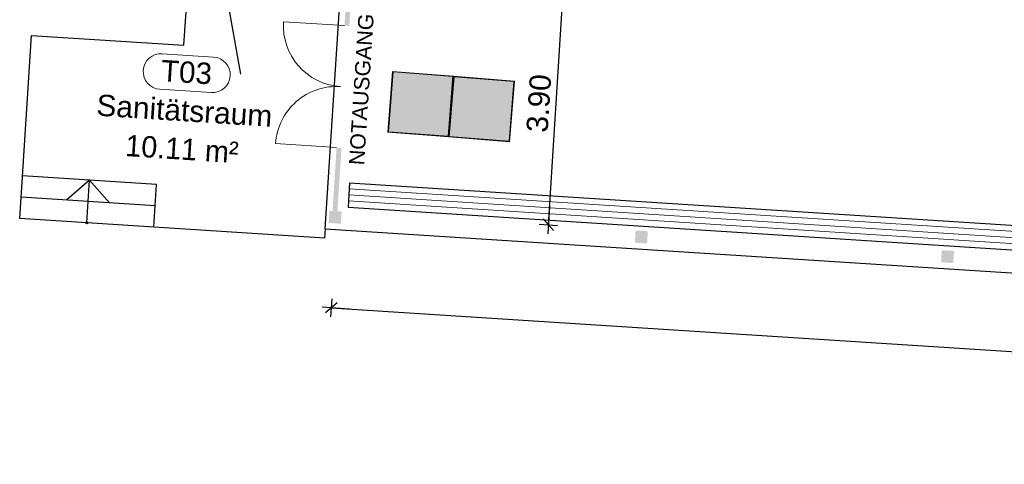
# Model space of a CAD drawing. Header units: metres. Extents: x -15.7 to 45.4, y -8.3 to 46.7.
# Tile 1 of 16: x -15.7 to 0.4, y -7.4 to -0.1. Entities that reach past the tile are written whole.
import ezdxf

# ---------------------------------------------------------------- set-up
doc = ezdxf.new("R2010")
doc.units = ezdxf.units.M
doc.header["$PDMODE"] = 65
doc.linetypes.add('AUSGEZOGEN', pattern=[0])
doc.layers.add('XR$1$_36737_1', color=7, linetype='Continuous')
for name, color, linetype, lineweight in [('XR$1$Allgemein', 7, 'AUSGEZOGEN', 25), ('XR$1$Allgemein01', 7, 'AUSGEZOGEN', 25), ('XR$1$Allgemein02', 7, 'AUSGEZOGEN', 25), ('XR$1$Beschriften', 7, 'AUSGEZOGEN', 25), ('XR$1$Raum', 7, 'AUSGEZOGEN', 25), ('XR$1$Schraffur_1', 7, 'AUSGEZOGEN', 13), ('XR$1$STANDARD_1', 7, 'AUSGEZOGEN', 25)]:
    doc.layers.add(name, color=color, linetype=linetype, lineweight=lineweight)
doc.styles.add('ARIAL', font='arial.ttf')
doc.dimstyles.new('DIMSTYLE_3', dxfattribs={"dimtxt": 0.35, "dimasz": 0.3, "dimexe": 0, "dimexo": 1e-06, "dimgap": 0.175, "dimtad": 2, "dimrnd": 0.005, "dimzin": 4, "dimdsep": 46, "dimtxsty": 'ARIAL', "dimblk1": 'ALL_ML_STRICH', "dimblk2": 'ALL_ML_STRICH', "dimsah": 1, "dimcen": 0, "dimse1": 1, "dimse2": 1, "dimclrd": 7, "dimclre": 7, "dimclrt": 7, "dimadec": 0, "dimazin": 0, "dimtfac": 1, "dimtdec": 0, "dimtix": 1, "dimtmove": 2, "dimatfit": 3, "dimfxl": 0, "dimtzin": 0, "dimlwd": 0, "dimlwe": 25, "dimarcsym": 0})

# ---------------------------------------------------------------- blocks, each defined once
blk = doc.blocks.new('ALL_ML_STRICH')
at = {"color": 0, "linetype": 'ByBlock', "lineweight": -2}
for p, q in [((-1, 0), (0.5, 0)), ((-0.3, -0.3), (0.3, 0.3)), ((0, -0.5), (0, 0.5))]:
    blk.add_line(p, q, dxfattribs=at)
blk = doc.blocks.new('*D38')
at = {"layer": 'DEFPOINTS', "color": 7, "linetype": 'AUSGEZOGEN', "lineweight": 25, "transparency": 33554687}
for p in [(-6.787, 0.438), (-10.419, -3.237), (-7.037, -3.454)]:
    blk.add_point(p, dxfattribs=at)
at = {"layer": 'XR$1$Allgemein', "color": 7, "linetype": 'AUSGEZOGEN', "lineweight": -2, "transparency": 33554687}
blk.add_line((-7.037, -3.454), (-6.787, 0.438), dxfattribs=at)
at = {"layer": 'XR$1$Allgemein', "color": 7, "linetype": 'AUSGEZOGEN', "lineweight": 25, "transparency": 33554687, "xscale": 0.3, "yscale": 0.3, "zscale": 0.3}
for p, rotation in [((-6.787, 0.438), 86.31782446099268), ((-7.037, -3.454), 266.3178244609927)]:
    blk.add_blockref('ALL_ML_STRICH', p, dxfattribs=dict(at, rotation=rotation))
at = {"layer": 'XR$1$Allgemein', "color": 7, "linetype": 'AUSGEZOGEN', "lineweight": 25, "transparency": 33554687, "insert": (-7.191, -1.465), "char_height": 0.35, "width": 1.4, "attachment_point": 5, "rotation": 86.3178, "style": 'ARIAL'}
blk.add_mtext('\\A1;{\\A1;{3.90\\H0.231000;\\S^ ;}}', dxfattribs=at)
blk = doc.blocks.new('*D47')
at = {"layer": 'DEFPOINTS', "color": 7, "linetype": 'AUSGEZOGEN', "lineweight": 25, "transparency": 33554687}
for p in [(-10.489, -3.232), (-10.59, -4.813), (26.984, -5.644)]:
    blk.add_point(p, dxfattribs=at)
at = {"layer": 'XR$1$Allgemein', "color": 7, "linetype": 'AUSGEZOGEN', "lineweight": -2, "transparency": 33554687}
blk.add_line((-10.59, -4.813), (26.882, -7.224), dxfattribs=at)
at = {"layer": 'XR$1$Allgemein', "color": 7, "linetype": 'AUSGEZOGEN', "lineweight": 25, "transparency": 33554687, "yscale": 0.3, "zscale": 0.3}
for p, xscale, rotation in [((-10.59, -4.813), 0.2999999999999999, 176.3178244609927), ((26.882, -7.224), 0.3, 356.3178244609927)]:
    blk.add_blockref('ALL_ML_STRICH', p, dxfattribs=dict(at, xscale=xscale, rotation=rotation))
at = {"layer": 'XR$1$Allgemein', "color": 7, "linetype": 'AUSGEZOGEN', "lineweight": 25, "transparency": 33554687, "insert": (8.174, -5.739), "char_height": 0.35, "width": 1.75, "attachment_point": 5, "rotation": 356.3178, "style": 'ARIAL'}
blk.add_mtext('\\A1;{\\A1;{37.55\\H0.231000;\\S^ ;}}', dxfattribs=at)
blk = doc.blocks.new('Richtungspfeil gerade_1', base_point=(17.392, 4.905))
at = {"layer": 'XR$1$_36737_1', "linetype": 'AUSGEZOGEN', "lineweight": 13, "true_color": 0x000000, "transparency": 33554687}
h = blk.add_hatch(color=18, dxfattribs=at)
h.paths.add_polyline_path([(16.897, 4.4), (16.897, 5.4), (17.897, 5.4), (17.897, 4.4)], flags=16)
h.paths.add_polyline_path([(16.907, 4.41), (17.887, 4.41), (17.887, 5.39), (16.907, 5.39)])
at = {"layer": 'XR$1$_36737_1', "linetype": 'AUSGEZOGEN', "lineweight": 13, "transparency": 33554687}
blk.add_hatch(color=7, dxfattribs=at).paths.add_polyline_path([(16.907, 5.39), (17.887, 5.39), (17.887, 4.41), (16.907, 4.41)], flags=16)
at = {"layer": 'XR$1$_36737_1', "linetype": 'AUSGEZOGEN', "lineweight": 13, "true_color": 0x009e28, "transparency": 33554687}
h = blk.add_hatch(color=104, dxfattribs=at)
h.paths.add_polyline_path([(16.927, 4.43), (16.927, 5.37), (17.867, 5.37), (17.867, 4.43)], flags=16)
h.paths.add_polyline_path([(17.321, 4.963), (17.321, 4.559), (17.5, 4.559), (17.5, 4.963), (17.729, 4.723), (17.729, 4.956), (17.41, 5.275), (17.092, 4.956), (17.092, 4.723)])
at = {"layer": 'XR$1$_36737_1', "color": 7, "linetype": 'AUSGEZOGEN', "lineweight": 13, "transparency": 33554687}
for p, q in [((16.897, 5.4), (16.897, 4.4)), ((16.897, 4.41), (17.897, 4.41))]:
    blk.add_line(p, q, dxfattribs=at)
blk.add_lwpolyline([(16.897, 4.4), (17.897, 4.4), (17.897, 5.4), (16.897, 5.4)], dxfattribs=at)
blk.add_lwpolyline([(17.887, 5.39), (16.907, 5.39), (16.907, 4.41), (17.887, 4.41), (17.887, 5.39)], close=True, dxfattribs=at)
blk = doc.blocks.new('Notausgang_1', base_point=(14.397, 3.905))
at = {"layer": 'XR$1$_36737_1', "linetype": 'AUSGEZOGEN', "lineweight": 13, "true_color": 0x000000, "transparency": 33554687}
h = blk.add_hatch(color=18, dxfattribs=at)
h.paths.add_polyline_path([(14.897, 4.41), (13.897, 4.41), (13.897, 3.41), (14.897, 3.41)])
h.paths.add_polyline_path([(14.887, 4.4), (14.887, 3.42), (13.907, 3.42), (13.907, 4.4)], flags=16)
at = {"layer": 'XR$1$_36737_1', "linetype": 'AUSGEZOGEN', "lineweight": 13, "transparency": 33554687}
blk.add_hatch(color=7, dxfattribs=at).paths.add_polyline_path([(13.907, 4.4), (13.907, 3.42), (14.887, 3.42), (14.887, 4.4)])
at = {"layer": 'XR$1$_36737_1', "linetype": 'AUSGEZOGEN', "lineweight": 13, "true_color": 0x009e28, "transparency": 33554687}
h = blk.add_hatch(color=104, dxfattribs=at)
h.paths.add_polyline_path([(14.338, 4.197), (14.331, 4.198), (14.324, 4.199), (14.317, 4.199), (14.31, 4.198), (14.304, 4.197), (14.297, 4.195), (14.291, 4.192), (14.285, 4.189), (14.279, 4.185), (14.274, 4.18), (14.269, 4.175), (14.265, 4.17), (14.262, 4.164), (14.259, 4.158), (14.256, 4.152), (14.255, 4.145), (14.254, 4.138), (14.253, 4.132), (14.254, 4.125), (14.255, 4.118), (14.256, 4.111), (14.259, 4.105), (14.262, 4.099), (14.265, 4.093), (14.269, 4.088), (14.274, 4.083), (14.279, 4.078), (14.285, 4.074), (14.291, 4.071), (14.297, 4.068), (14.304, 4.066), (14.31, 4.065), (14.317, 4.064), (14.324, 4.064), (14.331, 4.065), (14.338, 4.066), (14.344, 4.068), (14.35, 4.071), (14.356, 4.074), (14.362, 4.078), (14.367, 4.083), (14.372, 4.088), (14.376, 4.093), (14.38, 4.099), (14.383, 4.105), (14.385, 4.111), (14.387, 4.118), (14.388, 4.125), (14.388, 4.132), (14.388, 4.138), (14.387, 4.145), (14.385, 4.152), (14.383, 4.158), (14.38, 4.164), (14.376, 4.17), (14.372, 4.175), (14.367, 4.18), (14.362, 4.185), (14.356, 4.189), (14.35, 4.192), (14.344, 4.195)])
h.paths.add_polyline_path([(13.927, 3.44), (14.867, 3.44), (14.867, 4.38), (13.927, 4.38)])
h.paths.add_polyline_path([(14.146, 3.501), (14.146, 3.846), (14.278, 3.846), (14.278, 3.846), (14.279, 3.846), (14.279, 3.846), (14.279, 3.846), (14.28, 3.846), (14.28, 3.846), (14.28, 3.846), (14.281, 3.846), (14.281, 3.847), (14.282, 3.847), (14.282, 3.847), (14.282, 3.847), (14.283, 3.847), (14.283, 3.847), (14.283, 3.848), (14.284, 3.848), (14.284, 3.848), (14.284, 3.848), (14.284, 3.848), (14.285, 3.849), (14.285, 3.849), (14.285, 3.849), (14.286, 3.85), (14.286, 3.85), (14.286, 3.85), (14.286, 3.85), (14.286, 3.851), (14.287, 3.851), (14.287, 3.851), (14.287, 3.852), (14.287, 3.852), (14.318, 3.926), (14.405, 3.787), (14.405, 3.787), (14.405, 3.787), (14.405, 3.786), (14.406, 3.786), (14.406, 3.786), (14.406, 3.785), (14.406, 3.785), (14.406, 3.785), (14.406, 3.784), (14.406, 3.784), (14.406, 3.784), (14.406, 3.783), (14.406, 3.783), (14.406, 3.782), (14.406, 3.782), (14.406, 3.782), (14.406, 3.781), (14.406, 3.781), (14.406, 3.781), (14.406, 3.78), (14.406, 3.78), (14.406, 3.78), (14.406, 3.779), (14.406, 3.779), (14.406, 3.778), (14.406, 3.778), (14.406, 3.778), (14.405, 3.777), (14.405, 3.777), (14.405, 3.777), (14.405, 3.776), (14.229, 3.505), (14.302, 3.505), (14.466, 3.746), (14.466, 3.629), (14.466, 3.627), (14.466, 3.626), (14.467, 3.625), (14.467, 3.623), (14.467, 3.622), (14.467, 3.621), (14.468, 3.62), (14.468, 3.619), (14.469, 3.618), (14.469, 3.616), (14.47, 3.615), (14.471, 3.614), (14.472, 3.613), (14.472, 3.612), (14.473, 3.611), (14.474, 3.61), (14.475, 3.61), (14.476, 3.609), (14.477, 3.608), (14.478, 3.607), (14.479, 3.607), (14.48, 3.606), (14.481, 3.606), (14.483, 3.605), (14.484, 3.605), (14.485, 3.604), (14.486, 3.604), (14.488, 3.604), (14.489, 3.604), (14.49, 3.604), (14.491, 3.604), (14.693, 3.604), (14.692, 3.606), (14.691, 3.609), (14.691, 3.612), (14.69, 3.615), (14.689, 3.618), (14.687, 3.62), (14.686, 3.623), (14.685, 3.626), (14.683, 3.628), (14.681, 3.631), (14.68, 3.633), (14.678, 3.635), (14.676, 3.638), (14.674, 3.64), (14.671, 3.642), (14.669, 3.644), (14.667, 3.645), (14.664, 3.647), (14.662, 3.649), (14.659, 3.65), (14.657, 3.651), (14.654, 3.653), (14.651, 3.654), (14.648, 3.655), (14.645, 3.655), (14.643, 3.656), (14.64, 3.657), (14.637, 3.657), (14.634, 3.657), (14.631, 3.658), (14.628, 3.658), (14.533, 3.658), (14.533, 3.789), (14.533, 3.789), (14.533, 3.79), (14.533, 3.791), (14.533, 3.792), (14.533, 3.793), (14.533, 3.794), (14.533, 3.795), (14.532, 3.795), (14.532, 3.796), (14.532, 3.797), (14.532, 3.798), (14.532, 3.799), (14.532, 3.8), (14.531, 3.8), (14.531, 3.801), (14.531, 3.802), (14.531, 3.803), (14.531, 3.804), (14.53, 3.805), (14.53, 3.805), (14.53, 3.806), (14.529, 3.807), (14.529, 3.808), (14.529, 3.809), (14.528, 3.809), (14.528, 3.81), (14.528, 3.811), (14.527, 3.812), (14.527, 3.812), (14.526, 3.813), (14.526, 3.814), (14.418, 3.998), (14.512, 3.998), (14.513, 3.998), (14.513, 3.998), (14.513, 3.998), (14.514, 3.998), (14.514, 3.997), (14.514, 3.997), (14.515, 3.997), (14.515, 3.997), (14.515, 3.997), (14.516, 3.997), (14.516, 3.997), (14.516, 3.997), (14.517, 3.997), (14.517, 3.996), (14.517, 3.996), (14.518, 3.996), (14.518, 3.996), (14.518, 3.996), (14.518, 3.996), (14.519, 3.995), (14.519, 3.995), (14.519, 3.995), (14.519, 3.995), (14.52, 3.994), (14.52, 3.994), (14.52, 3.994), (14.52, 3.994), (14.521, 3.993), (14.521, 3.993), (14.521, 3.993), (14.521, 3.993), (14.552, 3.936), (14.554, 3.934), (14.556, 3.933), (14.558, 3.932), (14.56, 3.931), (14.562, 3.93), (14.564, 3.929), (14.566, 3.929), (14.569, 3.929), (14.571, 3.929), (14.573, 3.929), (14.575, 3.929), (14.578, 3.929), (14.58, 3.93), (14.582, 3.931), (14.584, 3.932), (14.586, 3.933), (14.588, 3.935), (14.589, 3.936), (14.591, 3.938), (14.592, 3.94), (14.594, 3.942), (14.595, 3.944), (14.596, 3.946), (14.596, 3.948), (14.597, 3.95), (14.597, 3.952), (14.597, 3.955), (14.597, 3.957), (14.597, 3.959), (14.596, 3.961), (14.596, 3.964), (14.562, 4.026), (14.561, 4.027), (14.56, 4.028), (14.559, 4.03), (14.558, 4.031), (14.557, 4.033), (14.556, 4.034), (14.555, 4.035), (14.553, 4.036), (14.552, 4.038), (14.551, 4.039), (14.55, 4.04), (14.548, 4.041), (14.547, 4.042), (14.545, 4.043), (14.544, 4.044), (14.542, 4.045), (14.541, 4.045), (14.539, 4.046), (14.538, 4.047), (14.536, 4.047), (14.535, 4.048), (14.533, 4.049), (14.531, 4.049), (14.53, 4.05), (14.528, 4.05), (14.526, 4.05), (14.525, 4.051), (14.523, 4.051), (14.521, 4.051), (14.52, 4.051), (14.518, 4.051), (14.337, 4.051), (14.335, 4.051), (14.333, 4.051), (14.331, 4.051), (14.329, 4.05), (14.327, 4.05), (14.325, 4.05), (14.323, 4.049), (14.321, 4.049), (14.319, 4.048), (14.318, 4.047), (14.316, 4.046), (14.314, 4.046), (14.312, 4.045), (14.311, 4.044), (14.309, 4.043), (14.307, 4.042), (14.306, 4.04), (14.304, 4.039), (14.303, 4.038), (14.301, 4.037), (14.3, 4.035), (14.299, 4.034), (14.297, 4.032), (14.296, 4.031), (14.295, 4.029), (14.294, 4.027), (14.293, 4.026), (14.292, 4.024), (14.291, 4.022), (14.291, 4.02), (14.29, 4.019), (14.247, 3.905), (14.247, 3.905), (14.246, 3.904), (14.246, 3.904), (14.246, 3.904), (14.246, 3.903), (14.246, 3.903), (14.245, 3.903), (14.245, 3.902), (14.245, 3.902), (14.245, 3.902), (14.244, 3.901), (14.244, 3.901), (14.244, 3.901), (14.244, 3.901), (14.243, 3.9), (14.243, 3.9), (14.243, 3.9), (14.242, 3.9), (14.242, 3.9), (14.242, 3.899), (14.241, 3.899), (14.241, 3.899), (14.241, 3.899), (14.24, 3.899), (14.24, 3.899), (14.239, 3.899), (14.239, 3.899), (14.239, 3.899), (14.238, 3.899), (14.238, 3.898), (14.237, 3.898), (14.146, 3.898), (14.146, 4.297), (14.647, 4.297), (14.647, 3.675), (14.65, 3.674), (14.653, 3.673), (14.656, 3.672), (14.659, 3.671), (14.662, 3.67), (14.665, 3.668), (14.668, 3.667), (14.671, 3.665), (14.673, 3.664), (14.676, 3.662), (14.679, 3.66), (14.681, 3.658), (14.683, 3.656), (14.686, 3.654), (14.688, 3.652), (14.69, 3.65), (14.692, 3.647), (14.694, 3.645), (14.696, 3.642), (14.698, 3.64), (14.7, 3.637), (14.702, 3.634), (14.703, 3.632), (14.705, 3.629), (14.706, 3.626), (14.707, 3.623), (14.708, 3.62), (14.709, 3.617), (14.71, 3.614), (14.711, 3.611), (14.711, 3.608), (14.711, 3.588), (14.647, 3.588), (14.647, 3.503), (14.705, 3.445), (14.354, 3.445), (14.305, 3.494), (14.23, 3.494), (14.278, 3.445), (14.203, 3.445)], flags=16)
at = {"layer": 'XR$1$_36737_1', "color": 7, "linetype": 'AUSGEZOGEN', "lineweight": 13, "transparency": 33554687}
blk.add_line((13.897, 4.41), (14.897, 4.41), dxfattribs=at)
blk.add_lwpolyline([(14.897, 4.41), (14.897, 3.41), (13.897, 3.41), (13.897, 4.41)], dxfattribs=at)
blk.add_lwpolyline([(13.907, 3.42), (13.907, 4.4), (14.887, 4.4), (14.887, 3.42), (13.907, 3.42)], close=True, dxfattribs=at)

msp = doc.modelspace()

# ---------------------------------------------------------------- hatches: boundary and pattern name
at = {"layer": 'XR$1$Allgemein01', "linetype": 'AUSGEZOGEN', "lineweight": 18, "transparency": 33554687}
for points in [[(-10.6313, -3.4235), (-10.4317, -3.4364), (-10.4188, -3.2368), (-10.6184, -3.2239)], [(-5.4092, -3.5592), (-5.6088, -3.5463), (-5.6216, -3.7459), (-5.422, -3.7588)], [(-0.4124, -4.0811), (-0.3996, -3.8816), (-0.5992, -3.8687), (-0.612, -4.0683)]]:
    msp.add_hatch(color=252, dxfattribs=at).paths.add_polyline_path(points)
at = {"layer": 'XR$1$Allgemein02', "linetype": 'AUSGEZOGEN', "lineweight": 18, "transparency": 33554687}
for points in [[(-10.3373, 0.3654), (-10.3733, -0.1934), (-10.2935, -0.1986), (-10.2575, 0.3603)], [(-10.5017, -2.1893), (-10.5685, -3.2271), (-10.4887, -3.2323), (-10.4219, -2.1944)]]:
    msp.add_hatch(color=252, dxfattribs=at).paths.add_polyline_path(points)

# ---------------------------------------------------------------- linework, layer by layer
at = {"layer": 'XR$1$Allgemein01', "color": 7, "linetype": 'AUSGEZOGEN', "lineweight": 25, "transparency": 33554687}
for p, q in [((-12.9994, -0.5154), (-12.9371, 0.4526)), ((-10.6876, -3.5201), (-10.4423, 0.292)), ((-15.6869, -3.3487), (-15.4942, -0.3549)), ((-15.4942, -0.3549), (-12.9994, -0.5154)), ((-13.4465, -2.7914), (-15.6419, -2.6501)), ((-14.5442, -2.7208), (-14.916, -3.0476)), ((-14.5892, -3.4193), (-14.5442, -2.7208)), ((-14.5442, -2.7208), (-14.2174, -3.0925)), ((-13.4914, -3.49), (-13.4465, -2.7914)), ((-13.469, -3.1407), (-15.6644, -2.9994)), ((-10.6972, -3.6698), (-15.6869, -3.3487)), ((-10.6876, -3.5201), (-10.6972, -3.6698)), ((-10.6876, -3.5201), (29.6889, -6.1185))]:
    msp.add_line(p, q, dxfattribs=at)
msp.add_circle((-14.5892, -3.4193), 0.0165, dxfattribs=at)
at = {"layer": 'XR$1$Allgemein02', "color": 7, "linetype": 'AUSGEZOGEN', "lineweight": 18, "transparency": 33554687}
for p, q in [((-10.3733, -0.1934), (-11.3712, -0.1292)), ((-10.5017, -2.1893), (-11.4997, -2.1251))]:
    msp.add_line(p, q, dxfattribs=at)
at = {"layer": 'XR$1$Allgemein02', "color": 7, "linetype": 'AUSGEZOGEN', "lineweight": 25, "transparency": 33554687}
for p, q in [((-10.2882, -2.7642), (-10.3139, -3.1634)), ((-10.2882, -2.7642), (26.9148, -5.1584)), ((-10.3139, -3.1634), (26.8891, -5.5576))]:
    msp.add_line(p, q, dxfattribs=at)
at = {"layer": 'XR$1$Allgemein02', "color": 7, "linetype": 'AUSGEZOGEN', "lineweight": 13, "transparency": 33554687}
for p, q in [((-10.2946, -2.864), (26.9084, -5.2582)), ((-10.3011, -2.9638), (26.902, -5.358)), ((-10.3075, -3.0636), (26.8956, -5.4578))]:
    msp.add_line(p, q, dxfattribs=at)
at = {"layer": 'XR$1$Allgemein02', "color": 7, "linetype": 'AUSGEZOGEN', "lineweight": 18, "transparency": 33554687}
for centre, start, end in [((-10.3733, -0.1934), 176.31782, 266.31782), ((-10.5017, -2.1893), 86.31782, 176.31782)]:
    msp.add_arc(centre, 1, start, end, dxfattribs=at)
at = {"layer": 'XR$1$Raum', "color": 7, "linetype": 'AUSGEZOGEN', "lineweight": 18, "transparency": 33554687}
for p, q in [((-12.5147, -0.7073), (-13.3555, -0.6532)), ((-12.5522, -1.2894), (-13.393, -1.2353))]:
    msp.add_line(p, q, dxfattribs=at)
for centre, start, end in [((-13.3743, -0.9443), 86.31782, 266.31782), ((-12.5335, -0.9984), 266.31782, 86.31782)]:
    msp.add_arc(centre, 0.2917, start, end, dxfattribs=at)
at = {"layer": 'XR$1$Schraffur_1', "color": 7, "linetype": 'AUSGEZOGEN', "lineweight": 25, "transparency": 33554687}
msp.add_line((-12.0667, -0.9879), (-12.5436, 1.651), dxfattribs=at)

# ---------------------------------------------------------------- block references
at = {"layer": 'XR$1$STANDARD_1', "color": 7, "linetype": 'AUSGEZOGEN', "lineweight": 18, "transparency": 33554687, "xscale": -1, "rotation": 85.58397066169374}
msp.add_blockref('Richtungspfeil gerade_1', (-9.1326, -1.4735), dxfattribs=at)
at = {"layer": 'XR$1$STANDARD_1', "color": 7, "linetype": 'AUSGEZOGEN', "lineweight": 18, "transparency": 33554687, "rotation": 355.3162881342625}
msp.add_blockref('Notausgang_1', (-8.1293, -1.5633), dxfattribs=at)

# ---------------------------------------------------------------- texts
at = {"layer": 'XR$1$Beschriften', "color": 7, "linetype": 'AUSGEZOGEN', "lineweight": 25, "transparency": 33554687, "insert": (-9.9688, -1.2454), "char_height": 0.25, "width": 2.612588, "attachment_point": 8, "rotation": 86.31782, "style": 'ARIAL'}
msp.add_mtext('\\W1.00;NOTAUSGANG', dxfattribs=at)
at = {"layer": 'XR$1$Raum', "color": 7, "linetype": 'AUSGEZOGEN', "lineweight": 18, "transparency": 33554687, "char_height": 0.35, "rotation": 356.31782, "style": 'ARIAL'}
for s, insert, width, attachment_point in [('\\W0.99;T03', (-13.3848, -1.1073), 1.016515, 7), ('\\W1.00;Sanitätsraum', (-13.0032, -1.7631), 3.068942, 8), ('\\W0.96;10.11 m²', (-13.0436, -2.3918), 2.104955, 8)]:
    msp.add_mtext(s, dxfattribs=dict(at, insert=insert, width=width, attachment_point=attachment_point))

# ---------------------------------------------------------------- dimensions: what is measured, and where the dimension line sits
at = {"layer": 'XR$1$Allgemein', "color": 7, "linetype": 'AUSGEZOGEN', "lineweight": 25, "transparency": 33554687}
for base, p1, p2, angle, picture, middle in [((-6.7869, 0.4376), (-10.4188, -3.2368), (-6.7869, 0.4376), 86.31782, '*D38', (-7.1911, -1.4645)), ((26.8821, -7.2244), (-10.4887, -3.2323), (26.9838, -5.6438), 356.31782, '*D47', (8.1744, -5.7387))]:
    dim = msp.add_linear_dim(base=base, p1=p1, p2=p2, angle=angle, dimstyle='DIMSTYLE_3', override={"dimpost": '<>', "dimclrd": 7, "dimclre": 7, "dimclrt": 7, "dimlwd": 0, "dimlwe": 25}, dxfattribs=at)
    dim.commit()
    dim.dimension.update_dxf_attribs({"geometry": picture, "text_midpoint": middle, "dimtype": 160})

doc.saveas('drawing.dxf')
